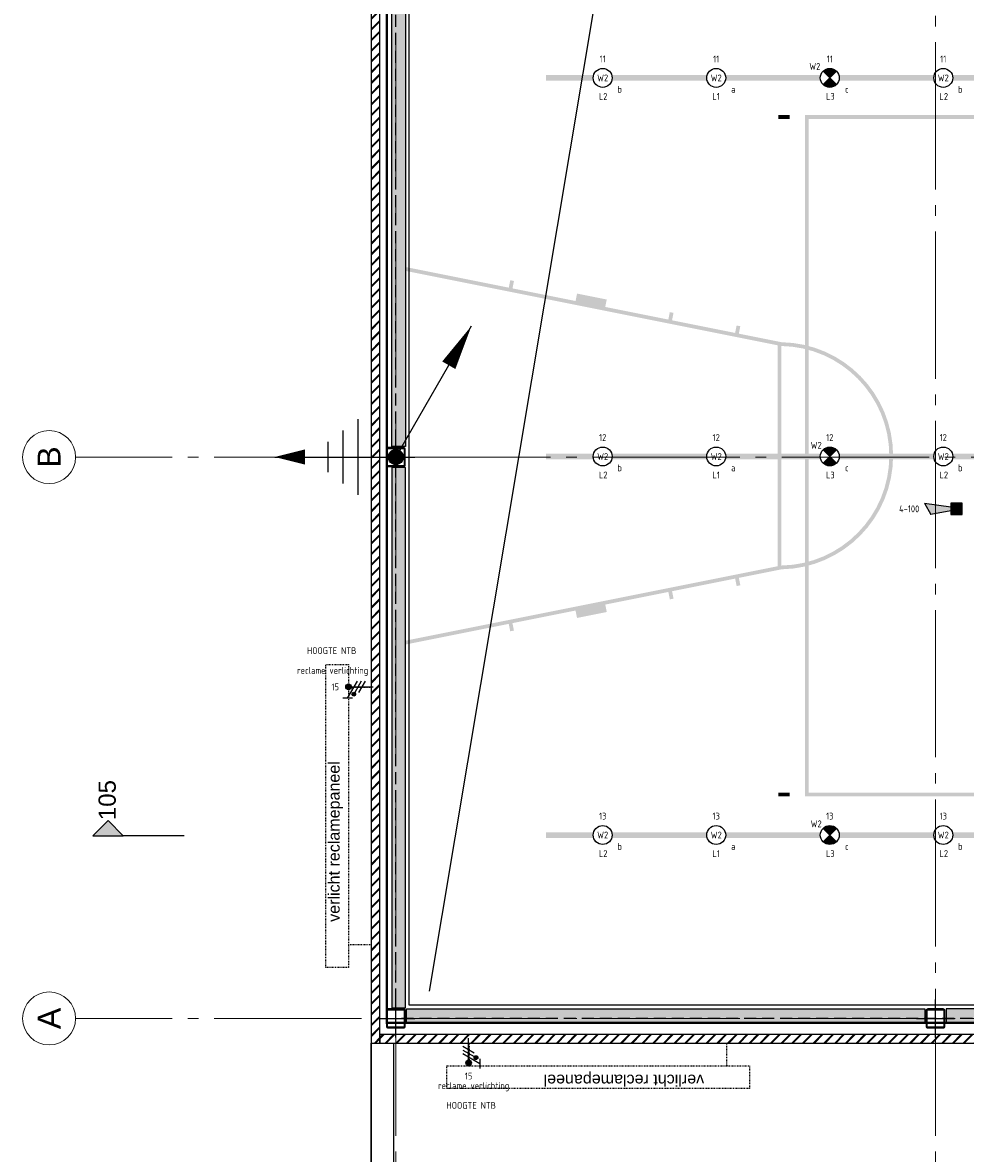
# Model space of a CAD drawing. Header units: millimetres. Extents: x -38031 to 123247, y -16330 to 129979.
# Tile 2 of 235: x -38031 to -25575, y -3757 to 11178. Entities that reach past the tile are written whole.
import ezdxf
from ezdxf.enums import TextEntityAlignment as Align

# ---------------------------------------------------------------- set-up
doc = ezdxf.new("R2010")
doc.units = ezdxf.units.MM
doc.header["$LTSCALE"] = 50
for name, pattern in [('HIDDEN', [9.525, 6.35, -3.175]), ('HIDDEN2', [4.7625, 3.175, -1.5875]), ('STYLE_01', [0.41664, 0.20828, -0.20836]), ('STYLE_11', [5, 3.888855, -0.416718, 0.277786, -0.416641])]:
    doc.linetypes.add(name, pattern=pattern)
for name, color, linetype in [('AB$1A---_ATTRIB050', 8, 'Continuous'), ('AL$1A---_ALGEMEEN', 8, 'Continuous'), ('AM$1A---_ARCERING', 8, 'Continuous'), ('AT$1A---_TEKST100', 8, 'Continuous'), ('BOUWKUNDIG', 8, 'Continuous'), ('brandscheiding', 5, 'HIDDEN'), ('EB6511--_ATTRIB', 2, 'Continuous'), ('EL6121--', 3, 'Continuous'), ('EL6222--', 3, 'Continuous'), ('EL6311--NV', 7, 'Continuous'), ('EL6511--', 3, 'Continuous'), ('lengte voedingskabels', 3, 'Continuous'), ('maatvoering', 1, 'Continuous')]:
    doc.layers.add(name, color=color, linetype=linetype)
doc.layers.add('Armaturen levering door W-aannemer', color=3, linetype='Continuous', plot=False)
doc.layers.add('Armaturen levering door W-aannemer--NV', color=7, linetype='Continuous', plot=False)
doc.layers.add('stramien', color=1, linetype='STYLE_11', lineweight=15)
doc.styles.add('Arial', font='ARIAL.TTF')
doc.styles.add('BURO-018', font='iso.shx', dxfattribs={"height": 90})
doc.styles.add('Helvetica', font='txt')
doc.styles.get("Standard").update_dxf_attribs({"font": 'iso.shx'})
doc.dimstyles.new('STABICAD', dxfattribs={"dimscale": 100, "dimtxt": 1.3, "dimasz": 1, "dimexe": 0, "dimexo": 0, "dimgap": 1.5, "dimtad": 0, "dimdec": 0, "dimrnd": 10, "dimzin": 0, "dimdsep": 46, "dimtxsty": 'Standard', "dimblk1": 'OBLIQUE', "dimblk2": 'OBLIQUE', "dimsah": 1, "dimcen": -3, "dimclrd": 1, "dimclre": 1, "dimclrt": 1, "dimadec": 0, "dimazin": 0, "dimtfac": 1, "dimtdec": 0, "dimtofl": 0, "dimtmove": 2, "dimatfit": 3, "dimfxl": 0, "dimtvp": 1.055556, "dimtolj": 1, "dimtzin": 0, "dimarcsym": 0})
pattern_1 = [(45, (-987936.49, -175784.82), (70.710678, -70.710678), []), (45, (-987929.42, -175791.89), (70.710678, -70.710678), [])]

# ---------------------------------------------------------------- blocks, each defined once
blk = doc.blocks.new('E00078')
at = {"color": 0, "linetype": 'Continuous'}
for p, q in [((-3, 6.48), (-3, 8.98)), ((-3, 7.73), (1.5, 5.13)), ((0, 7.5), (0, 1)), ((1.5, 4.13), (-1.5, 5.87)), ((1.5, 3.13), (-1.5, 4.87))]:
    blk.add_line(p, q, dxfattribs=at)
at = {"color": 0, "linetype": 'Continuous', "const_width": 0.5}
blk.add_lwpolyline([(-2.18, 6.12, 1), (-1.68, 6.12, 1)], format="xyb", close=True, dxfattribs=at)
at = {"color": 0, "const_width": 0.75}
blk.add_lwpolyline([(-0.38, 7.5, 1), (0.38, 7.5, 1)], format="xyb", close=True, dxfattribs=at)
at = {"color": 0, "linetype": 'Continuous'}
for centre, radius in [((-1.93, 6.12), 0.5), ((0, 7.5), 0.75)]:
    blk.add_circle(centre, radius, dxfattribs=at)
at = {"color": 0, "linetype": 'Continuous', "style": 'BURO-018'}
for tag, p in [('E_GKAST', (0, 14)), ('E_GROEP', (0, 11)), ('E_SGROEP', (4.5, 11))]:
    blk.add_attdef(tag, text='', height=1.8, dxfattribs=at).set_placement(p, align=Align.MIDDLE)
at = {"color": 0, "linetype": 'Continuous', "style": 'BURO-018', "flags": 1}
for tag, p in [('E_VERMCODE', (13, 11)), ('E_MATCODE', (0, 0))]:
    blk.add_attdef(tag, text='', height=1.8, dxfattribs=at).set_placement(p, align=Align.MIDDLE)
blk = doc.blocks.new('1115B6LL1500')
at = {"color": 0, "linetype": 'Continuous'}
blk.add_circle((0, 0), 2.5, dxfattribs=at)
at = {"color": 0}
for points in [[(-2.5, 0.75), (-15, 0.75), (-2.5, -0.75), (-15, -0.75)], [(2.5, 0.75), (15, 0.75), (2.5, -0.75), (15, -0.75)]]:
    blk.add_solid(points, dxfattribs=at)
at = {"color": 0, "linetype": 'Continuous', "style": 'BURO-018'}
for tag, p in [('E_GKAST', (0, 8)), ('E_GROEP', (0, 5)), ('E_SGROEP', (4.5, 5)), ('E_ARMCODE', (0, 0)), ('E_SLET', (4.5, -3))]:
    blk.add_attdef(tag, text='', height=1.8, dxfattribs=at).set_placement(p, align=Align.MIDDLE)
blk = doc.blocks.new('E00018')
at = {"color": 0, "linetype": 'Continuous'}
for p, q in [((-1.77, -1.77), (1.77, 1.77)), ((1.77, -1.77), (-1.77, 1.77))]:
    blk.add_line(p, q, dxfattribs=at)
at = {"color": 0, "linetype": 'Continuous', "const_width": 2.5}
for points in [[(-0.88, 0.88, -0.198912), (0, 1.25, -0.198912), (0.88, 0.88, -1)], [(-0.88, -0.88, 0.198912), (0, -1.25, 0.198912), (0.88, -0.88, 1)]]:
    blk.add_lwpolyline(points, format="xyb", dxfattribs=at)
blk = doc.blocks.new('1115B6LL1500-NO1')
at = {"color": 0, "linetype": 'Continuous'}
blk.add_circle((0, 0), 2.5, dxfattribs=at)
at = {"color": 0}
for points in [[(-2.5, 0.75), (-15, 0.75), (-2.5, -0.75), (-15, -0.75)], [(2.5, 0.75), (15, 0.75), (2.5, -0.75), (15, -0.75)]]:
    blk.add_solid(points, dxfattribs=at)
at = {"color": 0, "zscale": 100}
blk.add_blockref('E00018', (0, 0), dxfattribs=at)
at = {"color": 0, "linetype": 'Continuous', "style": 'BURO-018'}
for tag, p in [('E_GKAST', (0, 8)), ('E_GROEP', (0, 5)), ('E_SGROEP', (4.5, 5)), ('E_ARMCODE', (0, 0)), ('E_SLET', (4.5, -3))]:
    blk.add_attdef(tag, text='', height=1.8, dxfattribs=at).set_placement(p, align=Align.MIDDLE)
blk = doc.blocks.new('0215A2')
at = {"color": 0, "linetype": 'Continuous'}
for p, q in [((0, -8), (0, 0)), ((-2.5, -2.5), (2.5, -2.5)), ((-1.75, -3.5), (1.75, -3.5)), ((-1, -4.5), (1, -4.5))]:
    blk.add_line(p, q, dxfattribs=at)
blk.add_lwpolyline([(0, -8, 0, 1, 0), (0, -6, 1, 1, 0)], format="xyseb", dxfattribs=at)
at = {"color": 0, "linetype": 'Continuous', "style": 'BURO-018', "flags": 1}
blk.add_attdef('E_MATCODE', text='', height=1.8, rotation=90, dxfattribs=at).set_placement((0, 0), align=Align.MIDDLE)
blk = doc.blocks.new('E00168')
at = {"color": 0, "linetype": 'Continuous'}
blk.add_line((0, 0), (5, 8.66), dxfattribs=at)
blk.add_lwpolyline([(5, 8.66, 0, 1, 0), (3.5, 6.062, 1, 1, 0)], format="xyseb", dxfattribs=at)
at = {"color": 0, "const_width": 0.5}
blk.add_lwpolyline([(-0.25, 0, 1), (0.25, 0, 1)], format="xyb", close=True, dxfattribs=at)
at = {"color": 0, "linetype": 'Continuous'}
blk.add_circle((0, 0), 0.5, dxfattribs=at)
blk = doc.blocks.new('Group-17')
at = {"layer": 'AM$1A---_ARCERING', "linetype": 'Continuous', "lineweight": 0}
h = blk.add_hatch(color=256, dxfattribs=at)
h.paths.add_polyline_path([(-66056, -18618), (-84056, -18618), (-84056, -27618), (-66056, -27618)])
h.paths.add_polyline_path([(-72056, -27568), (-72056, -18668), (-66106, -18668), (-66106, -27568)])
h.paths.add_polyline_path([(-75031, -18668), (-72106, -18668), (-72106, -27568), (-75031, -27568)])
h.paths.add_polyline_path([(-75081, -18668), (-75081, -27568), (-78006, -27568), (-78006, -18668)])
h.paths.add_polyline_path([(-78056, -18668), (-78056, -27568), (-84006, -27568), (-84006, -18668)])
h = blk.add_hatch(color=256, dxfattribs=at)
edge = h.paths.add_edge_path()
edge.add_line((-84366, -21618.2), (-84928.9, -21505.6))
edge.add_line((-84928.9, -21505.6), (-84909.3, -21407.5))
edge.add_line((-84909.3, -21407.5), (-84958.3, -21397.7))
edge.add_line((-84958.3, -21397.7), (-84977.9, -21495.8))
edge.add_line((-84977.9, -21495.8), (-85811.4, -21329.1))
edge.add_line((-85811.4, -21329.1), (-85791.8, -21231))
edge.add_line((-85791.8, -21231), (-85840.8, -21221.2))
edge.add_line((-85840.8, -21221.2), (-85860.5, -21319.3))
edge.add_line((-85860.5, -21319.3), (-86693.9, -21152.5))
edge.add_line((-86693.9, -21152.5), (-86674.3, -21054.5))
edge.add_line((-86674.3, -21054.5), (-87066.6, -20976))
edge.add_line((-87066.6, -20976), (-87086.2, -21074.1))
edge.add_line((-87086.2, -21074.1), (-87919.7, -20907.3))
edge.add_line((-87919.7, -20907.3), (-87900, -20809.3))
edge.add_line((-87900, -20809.3), (-87949.1, -20799.5))
edge.add_line((-87949.1, -20799.5), (-87968.7, -20897.5))
edge.add_line((-87968.7, -20897.5), (-89366, -20618))
edge.add_line((-89366, -20618), (-89366, -20669))
edge.add_line((-89366, -20669), (-84416, -21659.2))
edge.add_line((-84416, -21659.2), (-84416, -24576.8))
edge.add_line((-84416, -24576.8), (-89366, -25567))
edge.add_line((-89366, -25567), (-89366, -25618))
edge.add_line((-89366, -25618), (-87968.7, -25338.5))
edge.add_line((-87968.7, -25338.5), (-87949.1, -25436.5))
edge.add_line((-87949.1, -25436.5), (-87900, -25426.7))
edge.add_line((-87900, -25426.7), (-87919.7, -25328.7))
edge.add_line((-87919.7, -25328.7), (-87086.2, -25161.9))
edge.add_line((-87086.2, -25161.9), (-87066.6, -25260))
edge.add_line((-87066.6, -25260), (-86674.3, -25181.5))
edge.add_line((-86674.3, -25181.5), (-86693.9, -25083.5))
edge.add_line((-86693.9, -25083.5), (-85860.5, -24916.7))
edge.add_line((-85860.5, -24916.7), (-85840.8, -25014.8))
edge.add_line((-85840.8, -25014.8), (-85791.8, -25005))
edge.add_line((-85791.8, -25005), (-85811.4, -24906.9))
edge.add_line((-85811.4, -24906.9), (-84977.9, -24740.2))
edge.add_line((-84977.9, -24740.2), (-84958.3, -24838.3))
edge.add_line((-84958.3, -24838.3), (-84909.3, -24828.5))
edge.add_line((-84909.3, -24828.5), (-84928.9, -24730.4))
edge.add_line((-84928.9, -24730.4), (-84366, -24617.8))
edge.add_arc((-84391, -23118), 1500, 270.95497, 360)
edge.add_arc((-84391, -23118), 1500, 0, 89.04503)
edge.add_line((-84366, -21618.2), (-84366, -21618))
edge = h.paths.add_edge_path()
edge.add_arc((-84391, -23118), 1450, 0, 89.01209, ccw=False)
edge.add_arc((-84391, -23118), 1450, -89.01209, 0, ccw=False)
edge.add_line((-84366, -24567.8), (-84366, -21668.2))
at = {"layer": 'AL$1A---_ALGEMEEN', "color": 0}
for points in [[(-84406, -18668), (-84256, -18668), (-84406, -18618), (-84256, -18618)], [(-84406, -27568), (-84256, -27568), (-84406, -27618), (-84256, -27618)]]:
    blk.add_solid(points, dxfattribs=at)
blk = doc.blocks.new('Group-18')
at = {"layer": 'AL$1A---_ALGEMEEN', "color": 0}
blk.add_lwpolyline([(-89286, -16087), (-61002, -16087), (-61002, -30375), (-89286, -30375)], close=True, dxfattribs=at)
blk = doc.blocks.new('Group-25')
at = {"layer": 'AL$1A---_ALGEMEEN', "color": 0}
blk.add_line((-89486, -41415), (-89486, -30875), dxfattribs=at)
blk.add_lwpolyline([(-47186, -41715), (-89786, -41715), (-89786, -30875)], dxfattribs=at)
blk = doc.blocks.new('Group-57')
at = {"layer": 'AM$1A---_ARCERING', "linetype": 'Continuous', "lineweight": 0}
h = blk.add_hatch(color=256, dxfattribs=at)
h.paths.add_polyline_path([(-66056, -18618), (-84056, -18618), (-84056, -27618), (-66056, -27618)])
h.paths.add_polyline_path([(-72056, -27568), (-72056, -18668), (-66106, -18668), (-66106, -27568)])
h.paths.add_polyline_path([(-75031, -18668), (-72106, -18668), (-72106, -27568), (-75031, -27568)])
h.paths.add_polyline_path([(-75081, -18668), (-75081, -27568), (-78006, -27568), (-78006, -18668)])
h.paths.add_polyline_path([(-78056, -18668), (-78056, -27568), (-84006, -27568), (-84006, -18668)])
h = blk.add_hatch(color=256, dxfattribs=at)
edge = h.paths.add_edge_path()
edge.add_line((-84366, -21618.2), (-84928.9, -21505.6))
edge.add_line((-84928.9, -21505.6), (-84909.3, -21407.5))
edge.add_line((-84909.3, -21407.5), (-84958.3, -21397.7))
edge.add_line((-84958.3, -21397.7), (-84977.9, -21495.8))
edge.add_line((-84977.9, -21495.8), (-85811.4, -21329.1))
edge.add_line((-85811.4, -21329.1), (-85791.8, -21231))
edge.add_line((-85791.8, -21231), (-85840.8, -21221.2))
edge.add_line((-85840.8, -21221.2), (-85860.5, -21319.3))
edge.add_line((-85860.5, -21319.3), (-86693.9, -21152.5))
edge.add_line((-86693.9, -21152.5), (-86674.3, -21054.5))
edge.add_line((-86674.3, -21054.5), (-87066.6, -20976))
edge.add_line((-87066.6, -20976), (-87086.2, -21074.1))
edge.add_line((-87086.2, -21074.1), (-87919.7, -20907.3))
edge.add_line((-87919.7, -20907.3), (-87900, -20809.3))
edge.add_line((-87900, -20809.3), (-87949.1, -20799.5))
edge.add_line((-87949.1, -20799.5), (-87968.7, -20897.5))
edge.add_line((-87968.7, -20897.5), (-89366, -20618))
edge.add_line((-89366, -20618), (-89366, -20669))
edge.add_line((-89366, -20669), (-84416, -21659.2))
edge.add_line((-84416, -21659.2), (-84416, -24576.8))
edge.add_line((-84416, -24576.8), (-89366, -25567))
edge.add_line((-89366, -25567), (-89366, -25618))
edge.add_line((-89366, -25618), (-87968.7, -25338.5))
edge.add_line((-87968.7, -25338.5), (-87949.1, -25436.5))
edge.add_line((-87949.1, -25436.5), (-87900, -25426.7))
edge.add_line((-87900, -25426.7), (-87919.7, -25328.7))
edge.add_line((-87919.7, -25328.7), (-87086.2, -25161.9))
edge.add_line((-87086.2, -25161.9), (-87066.6, -25260))
edge.add_line((-87066.6, -25260), (-86674.3, -25181.5))
edge.add_line((-86674.3, -25181.5), (-86693.9, -25083.5))
edge.add_line((-86693.9, -25083.5), (-85860.5, -24916.7))
edge.add_line((-85860.5, -24916.7), (-85840.8, -25014.8))
edge.add_line((-85840.8, -25014.8), (-85791.8, -25005))
edge.add_line((-85791.8, -25005), (-85811.4, -24906.9))
edge.add_line((-85811.4, -24906.9), (-84977.9, -24740.2))
edge.add_line((-84977.9, -24740.2), (-84958.3, -24838.3))
edge.add_line((-84958.3, -24838.3), (-84909.3, -24828.5))
edge.add_line((-84909.3, -24828.5), (-84928.9, -24730.4))
edge.add_line((-84928.9, -24730.4), (-84366, -24617.8))
edge.add_arc((-84391, -23118), 1500, 270.95497, 360)
edge.add_arc((-84391, -23118), 1500, 0, 89.04503)
edge.add_line((-84366, -21618.2), (-84366, -21618))
edge = h.paths.add_edge_path()
edge.add_arc((-84391, -23118), 1450, 0, 89.01209, ccw=False)
edge.add_arc((-84391, -23118), 1450, -89.01209, 0, ccw=False)
edge.add_line((-84366, -24567.8), (-84366, -21668.2))
at = {"layer": 'AL$1A---_ALGEMEEN', "color": 0}
for points in [[(-84406, -18668), (-84256, -18668), (-84406, -18618), (-84256, -18618)], [(-84406, -27568), (-84256, -27568), (-84406, -27618), (-84256, -27618)]]:
    blk.add_solid(points, dxfattribs=at)
blk = doc.blocks.new('lichtvanger stippel')
at = {"layer": 'AL$1A---_ALGEMEEN', "color": 0, "linetype": 'STYLE_01'}
for p, q in [((-1700, -300), (-1700, -600)), ((1700, -300), (1700, -600))]:
    blk.add_line(p, q, dxfattribs=at)
blk.add_lwpolyline([(-2000, 0), (2000, 0), (2000, -300), (-2000, -300)], close=True, dxfattribs=at)
at = {"layer": 'AT$1A---_TEKST100', "insert": (-1399, -31), "char_height": 151.83, "attachment_point": 1, "line_spacing_factor": 0.839796, "style": 'Helvetica'}
blk.add_mtext('{\\C256;\\lverlicht reclamepaneel}', dxfattribs=at)
blk = doc.blocks.new('sk-250')
at = {"color": 0}
blk.add_wipeout([(-115, 115), (115, 115), (115, -118), (-115, -118)], dxfattribs=at).dxf.layer = 'AL$1A---_ALGEMEEN'
at = {"layer": 'AM$1A---_ARCERING', "linetype": 'Continuous', "lineweight": 0}
h = blk.add_hatch(color=256, dxfattribs=at)
edge = h.paths.add_edge_path()
edge.add_line((-100, -125), (100, -125))
edge.add_arc((100, -100), 25, 270, 360)
edge.add_line((125, -100), (125, 100))
edge.add_arc((100, 100), 25, 0, 90)
edge.add_line((100, 125), (-100, 125))
edge.add_arc((-100, 100), 25, 90, 180)
edge.add_line((-125, 100), (-125, -100))
edge.add_arc((-100, -100), 25, 180, 270)
edge = h.paths.add_edge_path(flags=16)
edge.add_line((-100, -115), (100, -115))
edge.add_arc((100, -100), 15, 270, 360)
edge.add_line((115, -100), (115, 100))
edge.add_arc((100, 100), 15, 0, 90)
edge.add_line((100, 115), (-100, 115))
edge.add_arc((-100, 100), 15, 90, 180)
edge.add_line((-115, 100), (-115, -100))
edge.add_arc((-100, -100), 15, 180, 270)
at = {"layer": 'AL$1A---_ALGEMEEN', "color": 0}
for p, q in [((0, 250), (0, -250)), ((-250, 0), (250, 0))]:
    blk.add_line(p, q, dxfattribs=at)
at = {"layer": 'AL$1A---_ALGEMEEN', "color": 0, "flags": 128}
blk.add_lwpolyline([(-100, -125), (100, -125, 0.414214), (125, -100), (125, 100, 0.414214), (100, 125), (-100, 125, 0.414214), (-125, 100), (-125, -100, 0.414214), (-100, -125, 0.414214)], format="xyb", dxfattribs=at)
at = {"layer": 'AL$1A---_ALGEMEEN', "color": 0}
blk.add_lwpolyline([(-115, 115), (115, 115), (115, -118), (-115, -118)], close=True, dxfattribs=at)
at = {"layer": 'AL$1A---_ALGEMEEN', "color": 0, "flags": 128}
blk.add_lwpolyline([(-100, -115), (100, -115, 0.414214), (115, -100), (115, 100, 0.414214), (100, 115), (-100, 115, 0.414214), (-115, 100), (-115, -100, 0.414214)], format="xyb", close=True, dxfattribs=at)
blk = doc.blocks.new('Group-178')
at = {"layer": 'AM$1A---_ARCERING', "linetype": 'Continuous', "lineweight": 0}
for points in [[(-89335, -15860), (-89335, -22995), (-89515, -22995), (-89515, -15860)], [(-89335, -30410), (-89335, -23275), (-89515, -23275), (-89515, -30410)], [(-89320, -30425), (-82470, -30425), (-82470, -30605), (-89320, -30605)], [(-75340, -30425), (-82190, -30425), (-82190, -30605), (-75340, -30605)]]:
    blk.add_hatch(color=256, dxfattribs=at).paths.add_polyline_path(points)
at = {"layer": 'AL$1A---_ALGEMEEN', "color": 0}
for points in [[(-89335, -15860), (-89335, -22995), (-89515, -22995), (-89515, -15860)], [(-89335, -30410), (-89335, -23275), (-89515, -23275), (-89515, -30410)], [(-89320, -30425), (-82470, -30425), (-82470, -30605), (-89320, -30605)], [(-75340, -30425), (-82190, -30425), (-82190, -30605), (-75340, -30605)]]:
    blk.add_lwpolyline(points, close=True, dxfattribs=at)
blk = doc.blocks.new('drsnd pijl')
at = {"layer": 'AM$1A---_ARCERING', "linetype": 'Continuous', "lineweight": 0}
blk.add_hatch(color=256, dxfattribs=at).paths.add_polyline_path([(1005, 442), (200, 442), (0, 242), (-200, 442), (200, 442)])
at = {"layer": 'AL$1A---_ALGEMEEN', "color": 0}
blk.add_lwpolyline([(1005, 442), (200, 442), (0, 242), (-200, 442), (200, 442)], dxfattribs=at)
at = {"layer": 'AL$1A---_ALGEMEEN', "color": 0, "style": 'Arial'}
blk.add_attdef('peil', text='', height=227, rotation=90, dxfattribs=at).set_placement((170, -290), align=Align.BOTTOM_LEFT)
at = {"layer": 'AL$1A---_ALGEMEEN', "color": 0, "flags": 1}
blk.add_attdef('onderdeel', (-200, -700), '', height=227, dxfattribs=at)
blk = doc.blocks.new('200254 W 210 11-06-2007')
at = {"layer": 'AL$1A---_ALGEMEEN'}
for name in ['Group-18', 'Group-17']:
    blk.add_blockref(name, (20162, 3587), dxfattribs=at)
ref = blk.add_blockref('drsnd pijl', (-73101, -24108), dxfattribs=dict(at, xscale=-1, rotation=179.9990281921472))
ref.add_attrib('peil', '105', dxfattribs={"layer": 'AB$1A---_ATTRIB050', "height": 227.3, "rotation": 89.999, "style": 'Arial'}).set_placement((-72931, -24344), align=Align.BOTTOM_LEFT)
blk.add_blockref('Group-25', (20162, 3587), dxfattribs=at)
at = {"layer": 'AM$1A---_ARCERING', "linetype": 'Continuous', "lineweight": 5}
h = blk.add_hatch(dxfattribs=at)
h.set_pattern_fill('BAKSTEEN', color=256, scale=50, style=0, pattern_type=2)
h.set_pattern_definition(pattern_1)
h.paths.add_polyline_path([(-69624, -11886), (-69624, -27289), (-69509, -27289), (-69509, -27284), (-69509, -11886)])
h = blk.add_hatch(dxfattribs=at)
h.set_pattern_fill('BAKSTEEN', color=256, scale=50, style=0, pattern_type=2)
h.set_pattern_definition(pattern_1)
h.paths.add_polyline_path([(-69509, -27176), (-69509, -27289), (-40353, -27289), (-40353, -27176)])
at = {"layer": 'AL$1A---_ALGEMEEN'}
for points in [[(-69624, -11886), (-69624, -27289), (-69509, -27289), (-69509, -27284), (-69509, -11886)], [(-69509, -27176), (-69509, -27289), (-40353, -27289), (-40353, -27176)]]:
    blk.add_lwpolyline(points, close=True, dxfattribs=at)
blk.add_blockref('Group-57', (20162, 3587), dxfattribs=at)
for p, rotation in [((-70224, -24288), 90), ((-66624, -27888), 180)]:
    blk.add_blockref('lichtvanger stippel', p, dxfattribs=dict(at, rotation=rotation))
at = {"layer": 'AL$1A---_ALGEMEEN', "rotation": 90}
for p in [(-69299, -19548), (-69299, -26963), (-62169, -26963)]:
    blk.add_blockref('sk-250', p, dxfattribs=at)
at = {"layer": 'stramien', "ltscale": 10}
for p, q in [((-69299, -41014), (-69299, -10693)), ((-62169, -41014), (-62169, -10693)), ((-74199, -19548), (-38499, -19548)), ((-74199, -26963), (-38499, -26963))]:
    blk.add_line(p, q, dxfattribs=at)
at = {"layer": 'AL$1A---_ALGEMEEN'}
blk.add_blockref('Group-178', (20162, 3587), dxfattribs=at)
at = {"linetype": 'Continuous'}
for points in [[(-73880, -19198), (-73846, -19199), (-73812, -19204), (-73778, -19213), (-73746, -19224), (-73715, -19239), (-73685, -19257), (-73658, -19277), (-73632, -19300), (-73609, -19326), (-73589, -19353), (-73571, -19383), (-73556, -19414), (-73545, -19446), (-73537, -19479), (-73531, -19513), (-73530, -19548), (-73531, -19582), (-73537, -19616), (-73545, -19649), (-73556, -19681), (-73571, -19713), (-73589, -19742), (-73609, -19770), (-73632, -19795), (-73658, -19818), (-73685, -19839), (-73715, -19856), (-73746, -19871), (-73778, -19882), (-73812, -19891), (-73846, -19896), (-73880, -19898), (-73914, -19896), (-73948, -19891), (-73981, -19882), (-74014, -19871), (-74045, -19856), (-74074, -19839), (-74102, -19818), (-74127, -19795), (-74150, -19770), (-74171, -19742), (-74188, -19713), (-74203, -19681), (-74215, -19649), (-74223, -19616), (-74228, -19582), (-74230, -19548), (-74228, -19513), (-74223, -19479), (-74215, -19446), (-74203, -19414), (-74188, -19383), (-74171, -19353), (-74150, -19326), (-74127, -19300), (-74102, -19277), (-74074, -19257), (-74045, -19239), (-74014, -19224), (-73981, -19213), (-73948, -19204), (-73914, -19199)], [(-73880, -26613), (-73846, -26614), (-73812, -26619), (-73778, -26628), (-73746, -26639), (-73715, -26654), (-73685, -26672), (-73658, -26692), (-73632, -26715), (-73609, -26741), (-73589, -26768), (-73571, -26798), (-73556, -26829), (-73545, -26861), (-73537, -26894), (-73531, -26928), (-73530, -26963), (-73531, -26997), (-73537, -27031), (-73545, -27064), (-73556, -27096), (-73571, -27128), (-73589, -27157), (-73609, -27185), (-73632, -27210), (-73658, -27233), (-73685, -27254), (-73715, -27271), (-73746, -27286), (-73778, -27297), (-73812, -27306), (-73846, -27311), (-73880, -27313), (-73914, -27311), (-73948, -27306), (-73981, -27297), (-74014, -27286), (-74045, -27271), (-74074, -27254), (-74102, -27233), (-74127, -27210), (-74150, -27185), (-74171, -27157), (-74188, -27128), (-74203, -27096), (-74215, -27064), (-74223, -27031), (-74228, -26997), (-74230, -26963), (-74228, -26928), (-74223, -26894), (-74215, -26861), (-74203, -26829), (-74188, -26798), (-74171, -26768), (-74150, -26741), (-74127, -26715), (-74102, -26692), (-74074, -26672), (-74045, -26654), (-74014, -26639), (-73981, -26628), (-73948, -26619), (-73914, -26614)]]:
    blk.add_wipeout(points, dxfattribs=at).dxf.layer = 'stramien'
at = {"layer": 'stramien', "linetype": 'Continuous'}
for p, q in [((-73526, -19548), (-72851, -19548)), ((-73526, -26963), (-72851, -26963))]:
    blk.add_line(p, q, dxfattribs=at)
for centre in [(-73880, -19548), (-73880, -26963)]:
    blk.add_circle(centre, 350, dxfattribs=at)
at = {"layer": 'stramien', "char_height": 303, "attachment_point": 5, "rotation": 90, "line_spacing_factor": 0.967741, "style": 'Arial'}
for s, insert in [('{\\C1;\\lB}', (-73880, -19548)), ('{\\C1;\\lA}', (-73880, -26963))]:
    blk.add_mtext(s, dxfattribs=dict(at, insert=insert))
blk = doc.blocks.new('E00028')
at = {"color": 0, "linetype": 'Continuous'}
for p, q in [((1.5, 11), (-1.5, 9.27)), ((-0.5, 4), (-1.5, 9.27)), ((1.5, 11), (0.5, 4)), ((-1.5, 4), (-1.5, 1)), ((1.5, 4), (-1.5, 4)), ((1.5, 1), (1.5, 4)), ((-1.5, 1), (1.5, 1))]:
    blk.add_line(p, q, dxfattribs=at)
for points in [[(-1.5, 9.27), (1.5, 11), (-0.5, 4), (0.5, 4)], [(-1.5, 4), (1.5, 4), (-1.5, 1), (1.5, 1)]]:
    blk.add_solid(points, dxfattribs=at)
at = {"color": 0, "linetype": 'Continuous', "style": 'BURO-018'}
blk.add_attdef('E_TEXT1', text='', height=1.8, dxfattribs=at).set_placement((0, 13.5), align=Align.MIDDLE)
at = {"color": 0, "linetype": 'Continuous', "style": 'BURO-018', "flags": 1}
blk.add_attdef('E_MATCODE', (0, 0), '', height=1.8, dxfattribs=at)
blk = doc.blocks.new('_Oblique')
at = {"color": 0, "linetype": 'ByBlock', "lineweight": -2}
blk.add_line((-0.5, -0.5), (0.5, 0.5), dxfattribs=at)
blk = doc.blocks.new('*D287')
at = {"layer": 'maatvoering', "color": 1, "lineweight": -2}
for p, q in [((-33425, -2301), (-33425, -9796)), ((-21317, -8926), (-21317, -9796)), ((-33425, -9796), (-21317, -9796))]:
    blk.add_line(p, q, dxfattribs=at)
at = {"layer": 'maatvoering', "color": 1, "lineweight": -2, "xscale": 100, "yscale": 100, "zscale": 100, "rotation": 180}
blk.add_blockref('_Oblique', (-33425, -9796), dxfattribs=at)
at = {"layer": 'maatvoering', "color": 1, "lineweight": -2, "xscale": 100, "yscale": 100, "zscale": 100}
blk.add_blockref('_Oblique', (-21317, -9796), dxfattribs=at)
at = {"layer": 'maatvoering', "color": 1, "insert": (-27371, -9658), "char_height": 130, "attachment_point": 5}
blk.add_mtext('\\A1;12110', dxfattribs=at)

msp = doc.modelspace()

# ---------------------------------------------------------------- block references
at = {"layer": 'BOUWKUNDIG'}
msp.add_blockref('200254 W 210 11-06-2007', (36199, 24987.6), dxfattribs=at)

# ---------------------------------------------------------------- next in the draw order: linework, layer by layer
at = {"layer": 'Armaturen levering door W-aannemer', "const_width": 10}
msp.add_lwpolyline([(-28116.9, 10447.2), (-28116.9, 10447.2)], close=True, dxfattribs=at)
at = {"layer": 'Armaturen levering door W-aannemer--NV', "const_width": 10}
for points in [[(-26616.9, 10447.2), (-26616.9, 10447.2)], [(-28116.9, 447.2), (-28116.9, 447.2)], [(-26616.9, 447.2), (-26616.9, 447.2)]]:
    msp.add_lwpolyline(points, close=True, dxfattribs=at)
at = {"layer": 'brandscheiding', "const_width": 30}
msp.add_lwpolyline([(10177.2, 58682.4), (-31100, 58682.4), (-31100, 12977.2), (-33217.2, 12977.2), (-33217.2, -2034.8), (-4256.9, -2034.8), (-4256.9, -571.1), (10110.8, 1104.7)], dxfattribs=at)
at = {"layer": 'EL6121--', "color": 5, "linetype": 'HIDDEN2'}
for p, q in [((-33100, -1975), (-33100, 12855)), ((-4290, -1975), (-33100, -1975))]:
    msp.add_line(p, q, dxfattribs=at)
at = {"layer": 'EL6311--NV', "const_width": 10}
for points in [[(-28116.9, 5447.2), (-28116.9, 5447.2)], [(-26616.9, 5447.2), (-26616.9, 5447.2)]]:
    msp.add_lwpolyline(points, close=True, dxfattribs=at)
at = {"layer": 'lengte voedingskabels'}
msp.add_line((-30200, 13071.4), (-32660.4, -1615.5), dxfattribs=at)

# ---------------------------------------------------------------- next in the draw order: block references
at = {"layer": 'Armaturen levering door W-aannemer'}
ref = msp.add_blockref('1115B6LL1500', (-30366.9, 10447.2), dxfattribs=dict(at, xscale=50.00000000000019, yscale=50, zscale=50, rotation=180.0000050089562))
ref.add_attrib('E_ARMCODE', 'W2', dxfattribs={"layer": '0', "color": 1, "linetype": 'Continuous', "height": 90, "style": 'BURO-018'}).set_placement((-30366.9, 10447.2), align=Align.MIDDLE)
ref.add_attrib('E_SLET', 'b', dxfattribs={"layer": '0', "color": 1, "linetype": 'Continuous', "height": 90, "style": 'BURO-018'}).set_placement((-30141.9, 10297.2), align=Align.MIDDLE)
ref.add_attrib('E_GROEP', '11', dxfattribs={"layer": '0', "color": 1, "linetype": 'Continuous', "height": 90, "style": 'BURO-018'}).set_placement((-30366.9, 10697.2), align=Align.MIDDLE)
ref = msp.add_blockref('1115B6LL1500', (-28866.9, 10447.2), dxfattribs=dict(at, xscale=50.00000000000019, yscale=50, zscale=50, rotation=180.0000050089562))
ref.add_attrib('E_ARMCODE', 'W2', dxfattribs={"layer": '0', "color": 1, "linetype": 'Continuous', "height": 90, "style": 'BURO-018'}).set_placement((-28866.9, 10447.2), align=Align.MIDDLE)
ref.add_attrib('E_SLET', 'a', dxfattribs={"layer": '0', "color": 1, "linetype": 'Continuous', "height": 90, "style": 'BURO-018'}).set_placement((-28641.9, 10297.2), align=Align.MIDDLE)
ref.add_attrib('E_GROEP', '11', dxfattribs={"layer": '0', "color": 1, "linetype": 'Continuous', "height": 90, "style": 'BURO-018'}).set_placement((-28866.9, 10697.2), align=Align.MIDDLE)
ref = msp.add_blockref('1115B6LL1500', (-25866.9, 10447.2), dxfattribs=dict(at, xscale=50.00000000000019, yscale=50, zscale=50, rotation=180.0000050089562))
ref.add_attrib('E_ARMCODE', 'W2', dxfattribs={"layer": '0', "color": 1, "linetype": 'Continuous', "height": 90, "style": 'BURO-018'}).set_placement((-25866.9, 10447.2), align=Align.MIDDLE)
ref.add_attrib('E_SLET', 'b', dxfattribs={"layer": '0', "color": 1, "linetype": 'Continuous', "height": 90, "style": 'BURO-018'}).set_placement((-25641.9, 10297.2), align=Align.MIDDLE)
ref.add_attrib('E_GROEP', '11', dxfattribs={"layer": '0', "color": 1, "linetype": 'Continuous', "height": 90, "style": 'BURO-018'}).set_placement((-25866.9, 10697.2), align=Align.MIDDLE)
ref = msp.add_blockref('1115B6LL1500', (-30366.9, 5447.2), dxfattribs=dict(at, xscale=50.00000000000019, yscale=50, zscale=50, rotation=180.0000050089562))
ref.add_attrib('E_ARMCODE', 'W2', dxfattribs={"layer": '0', "color": 1, "linetype": 'Continuous', "height": 90, "style": 'BURO-018'}).set_placement((-30366.9, 5447.2), align=Align.MIDDLE)
ref.add_attrib('E_SLET', 'b', dxfattribs={"layer": '0', "color": 1, "linetype": 'Continuous', "height": 90, "style": 'BURO-018'}).set_placement((-30141.9, 5297.2), align=Align.MIDDLE)
ref.add_attrib('E_GROEP', '12', dxfattribs={"layer": '0', "color": 1, "linetype": 'Continuous', "height": 90, "style": 'BURO-018'}).set_placement((-30366.9, 5697.2), align=Align.MIDDLE)
ref = msp.add_blockref('1115B6LL1500', (-28866.9, 5447.2), dxfattribs=dict(at, xscale=50.00000000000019, yscale=50, zscale=50, rotation=180.0000050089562))
ref.add_attrib('E_ARMCODE', 'W2', dxfattribs={"layer": '0', "color": 1, "linetype": 'Continuous', "height": 90, "style": 'BURO-018'}).set_placement((-28866.9, 5447.2), align=Align.MIDDLE)
ref.add_attrib('E_SLET', 'a', dxfattribs={"layer": '0', "color": 1, "linetype": 'Continuous', "height": 90, "style": 'BURO-018'}).set_placement((-28641.9, 5297.2), align=Align.MIDDLE)
ref.add_attrib('E_GROEP', '12', dxfattribs={"layer": '0', "color": 1, "linetype": 'Continuous', "height": 90, "style": 'BURO-018'}).set_placement((-28866.9, 5697.2), align=Align.MIDDLE)
ref = msp.add_blockref('1115B6LL1500', (-25866.9, 5447.2), dxfattribs=dict(at, xscale=50.00000000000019, yscale=50, zscale=50, rotation=180.0000050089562))
ref.add_attrib('E_ARMCODE', 'W2', dxfattribs={"layer": '0', "color": 1, "linetype": 'Continuous', "height": 90, "style": 'BURO-018'}).set_placement((-25866.9, 5447.2), align=Align.MIDDLE)
ref.add_attrib('E_SLET', 'b', dxfattribs={"layer": '0', "color": 1, "linetype": 'Continuous', "height": 90, "style": 'BURO-018'}).set_placement((-25641.9, 5297.2), align=Align.MIDDLE)
ref.add_attrib('E_GROEP', '12', dxfattribs={"layer": '0', "color": 1, "linetype": 'Continuous', "height": 90, "style": 'BURO-018'}).set_placement((-25866.9, 5697.2), align=Align.MIDDLE)
ref = msp.add_blockref('1115B6LL1500', (-30366.9, 447.2), dxfattribs=dict(at, xscale=50.00000000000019, yscale=50, zscale=50, rotation=180.0000050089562))
ref.add_attrib('E_ARMCODE', 'W2', dxfattribs={"layer": '0', "color": 1, "linetype": 'Continuous', "height": 90, "style": 'BURO-018'}).set_placement((-30366.9, 447.2), align=Align.MIDDLE)
ref.add_attrib('E_SLET', 'b', dxfattribs={"layer": '0', "color": 1, "linetype": 'Continuous', "height": 90, "style": 'BURO-018'}).set_placement((-30141.9, 297.2), align=Align.MIDDLE)
ref.add_attrib('E_GROEP', '13', dxfattribs={"layer": '0', "color": 1, "linetype": 'Continuous', "height": 90, "style": 'BURO-018'}).set_placement((-30366.9, 697.2), align=Align.MIDDLE)
ref = msp.add_blockref('1115B6LL1500', (-28866.9, 447.2), dxfattribs=dict(at, xscale=50.00000000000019, yscale=50, zscale=50, rotation=180.0000050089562))
ref.add_attrib('E_ARMCODE', 'W2', dxfattribs={"layer": '0', "color": 1, "linetype": 'Continuous', "height": 90, "style": 'BURO-018'}).set_placement((-28866.9, 447.2), align=Align.MIDDLE)
ref.add_attrib('E_SLET', 'a', dxfattribs={"layer": '0', "color": 1, "linetype": 'Continuous', "height": 90, "style": 'BURO-018'}).set_placement((-28641.9, 297.2), align=Align.MIDDLE)
ref.add_attrib('E_GROEP', '13', dxfattribs={"layer": '0', "color": 1, "linetype": 'Continuous', "height": 90, "style": 'BURO-018'}).set_placement((-28866.9, 697.2), align=Align.MIDDLE)
ref = msp.add_blockref('1115B6LL1500', (-25866.9, 447.2), dxfattribs=dict(at, xscale=50.00000000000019, yscale=50, zscale=50, rotation=180.0000050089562))
ref.add_attrib('E_ARMCODE', 'W2', dxfattribs={"layer": '0', "color": 1, "linetype": 'Continuous', "height": 90, "style": 'BURO-018'}).set_placement((-25866.9, 447.2), align=Align.MIDDLE)
ref.add_attrib('E_SLET', 'b', dxfattribs={"layer": '0', "color": 1, "linetype": 'Continuous', "height": 90, "style": 'BURO-018'}).set_placement((-25641.9, 297.2), align=Align.MIDDLE)
ref.add_attrib('E_GROEP', '13', dxfattribs={"layer": '0', "color": 1, "linetype": 'Continuous', "height": 90, "style": 'BURO-018'}).set_placement((-25866.9, 697.2), align=Align.MIDDLE)
at = {"layer": 'Armaturen levering door W-aannemer--NV'}
ref = msp.add_blockref('1115B6LL1500-NO1', (-27366.9, 10447.2), dxfattribs=dict(at, xscale=50.00000000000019, yscale=50, zscale=50, rotation=180.0000050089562))
ref.add_attrib('E_ARMCODE', 'W2', dxfattribs={"layer": '0', "color": 1, "linetype": 'Continuous', "height": 90, "style": 'BURO-018'}).set_placement((-27564, 10598.8), align=Align.MIDDLE)
ref.add_attrib('E_SLET', 'c', dxfattribs={"layer": '0', "color": 1, "linetype": 'Continuous', "height": 90, "style": 'BURO-018'}).set_placement((-27141.9, 10297.2), align=Align.MIDDLE)
ref.add_attrib('E_GROEP', '11', dxfattribs={"layer": '0', "color": 1, "linetype": 'Continuous', "height": 90, "style": 'BURO-018'}).set_placement((-27366.9, 10697.2), align=Align.MIDDLE)
ref = msp.add_blockref('1115B6LL1500-NO1', (-27366.9, 447.2), dxfattribs=dict(at, xscale=50.00000000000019, yscale=50, zscale=50, rotation=180.0000050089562))
ref.add_attrib('E_ARMCODE', 'W2', dxfattribs={"layer": '0', "color": 1, "linetype": 'Continuous', "height": 90, "style": 'BURO-018'}).set_placement((-27546.4, 595.4), align=Align.MIDDLE)
ref.add_attrib('E_SLET', 'c', dxfattribs={"layer": '0', "color": 1, "linetype": 'Continuous', "height": 90, "style": 'BURO-018'}).set_placement((-27141.9, 297.2), align=Align.MIDDLE)
ref.add_attrib('E_GROEP', '13', dxfattribs={"layer": '0', "color": 1, "linetype": 'Continuous', "height": 90, "style": 'BURO-018'}).set_placement((-27366.9, 697.2), align=Align.MIDDLE)
at = {"layer": 'EL6121--', "linetype": 'HIDDEN2', "xscale": 200, "yscale": 200, "zscale": 200}
msp.add_blockref('E00168', (-33100, 5440), dxfattribs=at)
at = {"layer": 'EL6121--', "linetype": 'HIDDEN2', "xscale": 200, "yscale": 200, "zscale": 200, "rotation": 270}
msp.add_blockref('0215A2', (-33100, 5440), dxfattribs=at)
at = {"layer": 'EL6222--'}
ref = msp.add_blockref('E00078', (-33349.7, 2403.9), dxfattribs=dict(at, xscale=50, yscale=50, zscale=50, rotation=90))
ref.add_attrib('E_GROEP', '15', dxfattribs={"layer": '0', "color": 1, "linetype": 'Continuous', "height": 90, "style": 'BURO-018'}).set_placement((-33899.7, 2403.9), align=Align.MIDDLE)
ref.add_attrib('E_VERMCODE', 'reclame verlichting', dxfattribs={"layer": '0', "color": 1, "linetype": 'Continuous', "height": 90, "style": 'BURO-018'}).set_placement((-33935.3, 2607.7), align=Align.MIDDLE)
ref = msp.add_blockref('E00078', (-32138, -2186.5), dxfattribs=dict(at, xscale=50, yscale=50, zscale=50, rotation=180))
ref.add_attrib('E_GROEP', '15', dxfattribs={"layer": '0', "color": 1, "linetype": 'Continuous', "height": 90, "style": 'BURO-018'}).set_placement((-32138, -2736.5), align=Align.MIDDLE)
ref.add_attrib('E_VERMCODE', 'reclame verlichting', dxfattribs={"layer": '0', "color": 1, "linetype": 'Continuous', "height": 90, "style": 'BURO-018'}).set_placement((-32072, -2877.5), align=Align.MIDDLE)
at = {"layer": 'EL6311--NV'}
ref = msp.add_blockref('1115B6LL1500-NO1', (-27366.9, 5447.2), dxfattribs=dict(at, xscale=50.00000000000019, yscale=50, zscale=50, rotation=180.0000050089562))
ref.add_attrib('E_ARMCODE', 'W2', dxfattribs={"layer": '0', "color": 1, "linetype": 'Continuous', "height": 90, "style": 'BURO-018'}).set_placement((-27546.4, 5595.4), align=Align.MIDDLE)
ref.add_attrib('E_SLET', 'c', dxfattribs={"layer": '0', "color": 1, "linetype": 'Continuous', "height": 90, "style": 'BURO-018'}).set_placement((-27141.9, 5297.2), align=Align.MIDDLE)
ref.add_attrib('E_GROEP', '12', dxfattribs={"layer": '0', "color": 1, "linetype": 'Continuous', "height": 90, "style": 'BURO-018'}).set_placement((-27366.9, 5697.2), align=Align.MIDDLE)
at = {"layer": 'EL6511--'}
ref = msp.add_blockref('E00028', (-25566.6, 4755.6), dxfattribs=dict(at, xscale=50, yscale=50, zscale=50, rotation=90))
ref.add_attrib('E_TEXT1', '4-100', dxfattribs={"layer": 'EB6511--_ATTRIB', "color": 1, "linetype": 'Continuous', "height": 90, "style": 'BURO-018'}).set_placement((-26317.7, 4755.6), align=Align.MIDDLE)

# ---------------------------------------------------------------- next in the draw order: texts
at = {"layer": 'Armaturen levering door W-aannemer', "style": 'BURO-018'}
for s, p in [('L2', (-30417.1, 10157.6)), ('L1', (-28917.1, 10157.6)), ('L2', (-25917.1, 10157.6)), ('L2', (-30417.1, 5157.6)), ('L1', (-28917.1, 5157.6)), ('L2', (-25917.1, 5157.6)), ('L2', (-30417.1, 157.6)), ('L1', (-28917.1, 157.6)), ('L2', (-25917.1, 157.6))]:
    msp.add_text(s, height=90, dxfattribs=at).set_placement(p)
at = {"layer": 'Armaturen levering door W-aannemer--NV', "style": 'BURO-018'}
for p in [(-27417.1, 10157.6), (-27417.1, 157.6)]:
    msp.add_text('L3', height=90, dxfattribs=at).set_placement(p)
at = {"layer": 'EL6222--', "color": 7, "style": 'BURO-018'}
for p in [(-34274.2, 2837.6), (-32430.9, -3168.9)]:
    msp.add_text('HOOGTE NTB', height=90, dxfattribs=at).set_placement(p)
at = {"layer": 'EL6311--NV', "style": 'BURO-018'}
msp.add_text('L3', height=90, dxfattribs=at).set_placement((-27417.1, 5157.6))

# ---------------------------------------------------------------- next in the draw order: dimensions: what is measured, and where the dimension line sits
at = {"layer": 'maatvoering'}
dim = msp.add_linear_dim(base=(-21317.2, -9795.7), p1=(-33425, -2301.1), p2=(-21317.2, -8926.4), dimstyle='STABICAD', override={"dimzin": 8, "dimfxl": 50}, dxfattribs=at)
dim.commit()
dim.dimension.update_dxf_attribs({"geometry": '*D287', "text_midpoint": (-27371.1, -9658.4)})

doc.saveas('drawing.dxf')
